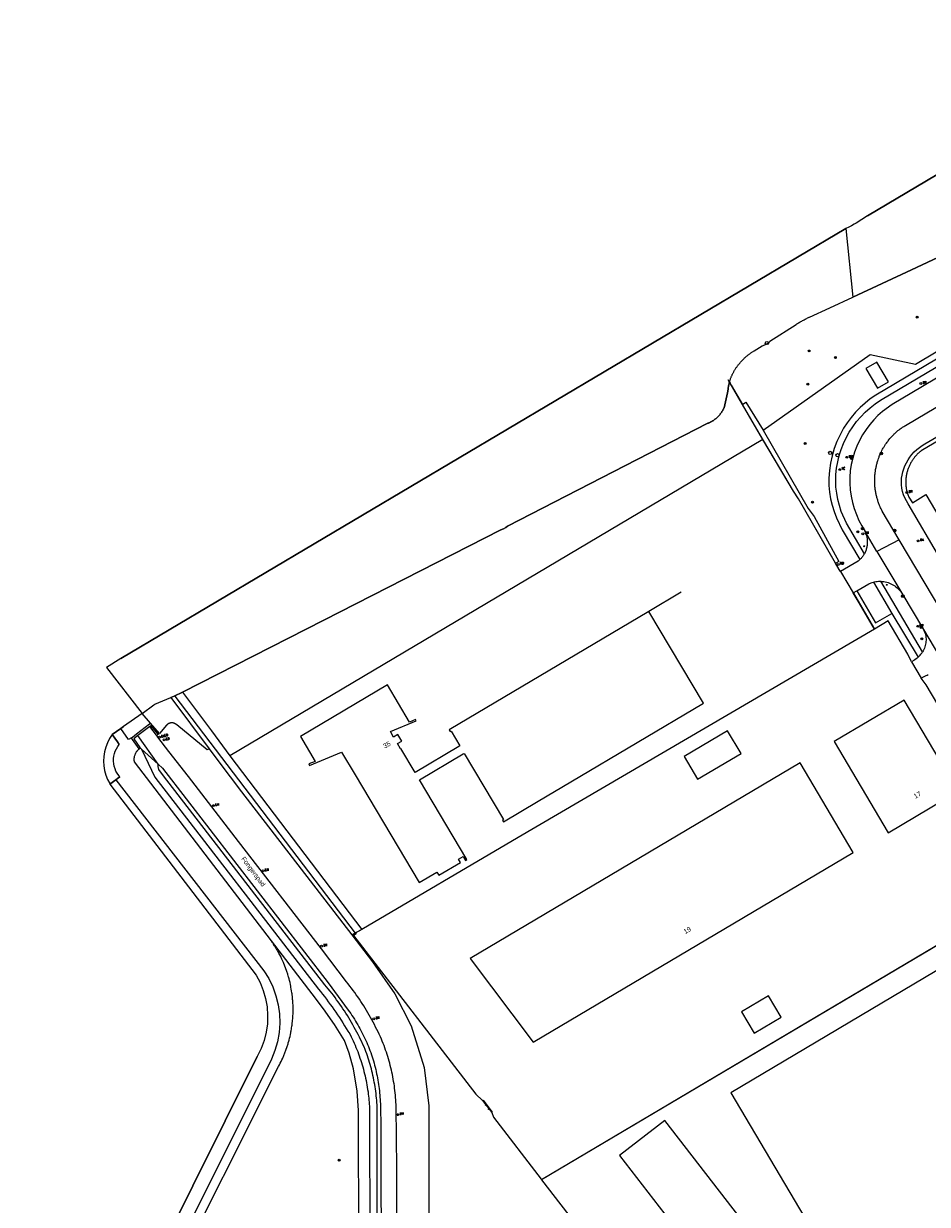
# Model space of a CAD drawing. Header units: metres. Extents: x 138165 to 154469, y 480134 to 494189.
# Tile 79 of 256: x 145145 to 145381, y 485229 to 485538. Entities that reach past the tile are written whole.
import ezdxf

# ---------------------------------------------------------------- set-up
doc = ezdxf.new("R2010")
doc.units = ezdxf.units.M
doc.header["$LTSCALE"] = 0.001
doc.header["$MEASUREMENT"] = 0
for name, color, linetype, lineweight in [('Level 5', 7, 'Continuous', 0), ('TOP-L-terrein hoogteverschil grondkering', 7, 'Continuous', 0), ('TOP-L-terrein schutting raster hek leuning', 7, 'Continuous', 0), ('TOP-L-topo objecten punt', 7, 'Continuous', 0), ('TOP-L-topo objecten vlak', 7, 'Continuous', 0), ('TOP-L-water beschoeiing', 7, 'Continuous', 0), ('TOP-T-topo huisnummering naamgeving', 7, 'Continuous', 0), ('TOP-V-verharding beton', 7, 'Continuous', 0)]:
    doc.layers.add(name, color=color, linetype=linetype, lineweight=lineweight)
doc.styles.add('Style-INTL_ISO', font='INTL_ISO.shx')
doc.styles.add('Style-STANDARD', font='STANDARD.shx')

# ---------------------------------------------------------------- blocks, each defined once
blk = doc.blocks.new('24')
at = {"layer": 'TOP-L-topo objecten punt', "color": 7, "linetype": 'Continuous', "lineweight": 0}
for radius in [0.025, 0.0182, 0.0115, 0.005]:
    blk.add_circle((0, 0), radius, dxfattribs=at)
blk = doc.blocks.new('22')
at = {"layer": 'TOP-L-topo objecten punt', "color": 7, "linetype": 'Continuous', "lineweight": 0}
blk.add_circle((0, 0), 0.025, dxfattribs=at)
at = {"layer": 'TOP-L-topo objecten punt', "color": 7, "linetype": 'Continuous', "lineweight": 0, "style": 'Style-STANDARD'}
blk.add_text('VC', height=0.06, dxfattribs=at).set_placement((0.0483, 0))
blk = doc.blocks.new('39')
at = {"layer": 'TOP-L-topo objecten punt', "color": 7, "linetype": 'Continuous', "lineweight": 0}
for p, q in [((0.0175, 0.0175), (-0.0175, 0.0175)), ((-0.0175, 0.0175), (-0.0175, -0.0175)), ((0.0175, 0.0175), (0.0175, -0.0175)), ((0.0175, -0.0175), (-0.0175, -0.0175))]:
    blk.add_line(p, q, dxfattribs=at)
blk.add_circle((0, 0), 0.0332, dxfattribs=at)
blk = doc.blocks.new('121')
at = {"layer": 'TOP-L-topo objecten punt', "color": 7, "linetype": 'Continuous', "lineweight": 0}
blk.add_circle((0, 0), 0.025, dxfattribs=at)
at = {"layer": 'TOP-L-topo objecten punt', "color": 7, "linetype": 'Continuous', "lineweight": 0, "style": 'Style-STANDARD'}
blk.add_text('LD', height=0.06, dxfattribs=at).set_placement((0.0483, 0))
blk = doc.blocks.new('*U13')
at = {"layer": 'Level 5', "color": 7, "linetype": 'Continuous', "lineweight": 0}
blk.add_circle((0, 0), 0.0415, dxfattribs=at)
blk = doc.blocks.new('150')
at = {"layer": 'Level 5', "color": 7, "linetype": 'Continuous', "lineweight": 0}
blk.add_blockref('*U13', (0, 0), dxfattribs=at)
blk = doc.blocks.new('72')
at = {"layer": 'TOP-L-topo objecten punt', "color": 7, "linetype": 'Continuous', "lineweight": 0}
blk.add_circle((0, 0), 0.025, dxfattribs=at)
at = {"layer": 'TOP-L-topo objecten punt', "color": 7, "linetype": 'Continuous', "lineweight": 0, "style": 'Style-STANDARD'}
blk.add_text('BK', height=0.06, dxfattribs=at).set_placement((0.0483, 0))
blk = doc.blocks.new('16')
at = {"layer": 'TOP-L-topo objecten punt', "color": 7, "linetype": 'Continuous', "lineweight": 0}
blk.add_circle((0, 0), 0.025, dxfattribs=at)
at = {"layer": 'TOP-L-topo objecten punt', "color": 7, "linetype": 'Continuous', "lineweight": 0, "style": 'Style-STANDARD'}
blk.add_text('LM', height=0.06, dxfattribs=at).set_placement((0.0483, 0))
blk = doc.blocks.new('10')
at = {"layer": 'TOP-L-topo objecten punt', "linetype": 'Continuous', "lineweight": 0}
blk.add_circle((0, 0), 0.0125, dxfattribs=at)
blk = doc.blocks.new('127')
at = {"layer": 'TOP-L-topo objecten punt', "color": 7, "linetype": 'Continuous', "lineweight": 0}
blk.add_circle((0, 0), 0.025, dxfattribs=at)
at = {"layer": 'TOP-L-topo objecten punt', "color": 7, "linetype": 'Continuous', "lineweight": 0, "style": 'Style-STANDARD'}
blk.add_text('RB', height=0.06, dxfattribs=at).set_placement((0.0483, 0))

msp = doc.modelspace()

# ---------------------------------------------------------------- linework, layer by layer
at = {"layer": 'TOP-L-terrein hoogteverschil grondkering', "flags": 128}
for points in [[(145167.86, 485351.85), (145170.14, 485353.42)], [(145170.14, 485353.42), (145170.84, 485353.95)], [(145167.86, 485351.85), (145169.27, 485349.93), (145169.75, 485349.25)], [(145169.89, 485340.84), (145169.25, 485340.33), (145168.88, 485340.04)], [(145168.88, 485340.04), (145167.33, 485338.92)], [(145168.88, 485340.04), (145207.51, 485290.15), (145208.8, 485288.08), (145209.86, 485285.9), (145210.69, 485283.61), (145211.28, 485281.25), (145211.61, 485278.85), (145211.69, 485276.42), (145211.52, 485273.99), (145211.1, 485271.6), (145210.42, 485269.26), (145209.54, 485267.08)]]:
    msp.add_lwpolyline(points, dxfattribs=at)
at = {"layer": 'TOP-L-terrein schutting raster hek leuning', "flags": 128}
for points in [[(145329.35, 485443.69), (145329.2, 485443.95), (145328.85, 485444.55)], [(145358.2, 485394.45), (145357.88, 485394.95), (145347.22, 485413.41), (145345.96, 485415.41), (145337, 485430.61), (145332.61, 485438.05), (145329.35, 485443.69), (145329.21, 485443.98)], [(145361.57, 485388.82), (145367.06, 485379.38), (145273.97, 485324.94), (145233.15, 485300.91), (145231.42, 485300)], [(145184.27, 485361.87), (145231.42, 485300)], [(145330.61, 485170.22), (145459.66, 485231.52), (145453.99, 485240.97), (145448.75, 485249.93), (145411.28, 485313.21), (145280.12, 485235.49), (145330.61, 485170.22)]]:
    msp.add_lwpolyline(points, dxfattribs=at)
at = {"layer": 'TOP-L-topo objecten vlak', "flags": 128}
for points in [[(145444.69, 485534.52), (145365.29, 485487.34), (145362.34, 485485.45), (145361.8, 485485.16), (145361.08, 485484.79), (145360.35, 485484.43), (145359.62, 485484.07)], [(145361.42, 485466.16), (145376.78, 485473.3), (145393.51, 485481.08), (145394.13, 485481.17), (145394.74, 485481.44), (145395.26, 485481.86), (145420.64, 485493.7), (145427.05, 485496.68), (145427.79, 485497.02)], [(145337.97, 485431.37), (145365.94, 485451.11), (145377.77, 485448.66), (145427.93, 485478.54), (145435.31, 485485.15), (145434.76, 485486.07)], [(145359.62, 485484.07), (145170.16, 485371.71), (145166.46, 485369.36), (145175.76, 485357.34)], [(145359.62, 485484.07), (145361.42, 485466.16)], [(145427.52, 485471.26), (145376.82, 485441.16), (145371.69, 485438.05), (145369.16, 485436.22), (145367.99, 485435.18), (145366.89, 485434.06), (145365.86, 485432.88), (145364.88, 485431.56), (145363.98, 485430.17), (145363.17, 485428.7), (145362.47, 485427.19), (145361.87, 485425.62), (145361.39, 485424.03), (145361.02, 485422.41), (145360.77, 485420.78), (145360.64, 485419.14), (145360.64, 485417.49), (145360.75, 485415.82), (145360.98, 485414.16), (145361.33, 485412.52), (145361.78, 485410.91), (145362.35, 485409.34), (145363.02, 485407.82), (145363.79, 485406.37), (145364.62, 485404.88)], [(145329.2, 485443.95), (145329.24, 485444.07), (145329.25, 485444.11), (145329.3, 485444.27), (145329.35, 485444.42), (145329.4, 485444.57), (145329.45, 485444.72), (145329.5, 485444.87), (145329.56, 485445.02), (145329.62, 485445.17), (145329.68, 485445.32), (145329.74, 485445.46), (145329.8, 485445.61), (145329.87, 485445.76), (145329.93, 485445.9), (145330, 485446.04), (145330.08, 485446.19), (145330.15, 485446.33), (145330.22, 485446.47), (145330.3, 485446.61), (145330.38, 485446.75), (145330.46, 485446.89), (145330.54, 485447.03), (145330.62, 485447.16), (145330.7, 485447.3), (145330.79, 485447.43), (145330.88, 485447.57), (145330.89, 485447.59), (145330.99, 485447.73), (145331.09, 485447.88), (145331.2, 485448.02), (145331.3, 485448.16), (145331.4, 485448.3), (145331.51, 485448.44), (145331.62, 485448.57), (145331.73, 485448.71), (145331.84, 485448.84), (145331.95, 485448.98), (145332.07, 485449.11), (145332.18, 485449.24), (145332.3, 485449.37), (145332.42, 485449.5), (145332.54, 485449.62), (145332.66, 485449.75), (145332.78, 485449.87), (145332.91, 485450), (145333.03, 485450.12), (145333.16, 485450.24), (145333.29, 485450.35), (145333.42, 485450.47), (145333.55, 485450.59), (145333.68, 485450.7), (145333.82, 485450.81), (145333.95, 485450.92), (145334.09, 485451.03), (145334.22, 485451.14), (145334.36, 485451.24), (145334.5, 485451.35), (145334.64, 485451.45), (145334.79, 485451.55), (145334.93, 485451.65), (145335.07, 485451.75), (145335.22, 485451.85), (145335.37, 485451.94), (145335.52, 485452.03), (145335.62, 485452.1), (145337.73, 485453.44), (145338.45, 485453.69), (145339.61, 485454.26), (145339.78, 485454.67), (145346.59, 485459), (145346.8, 485459.14), (145347.01, 485459.27), (145347.22, 485459.39), (145347.43, 485459.52), (145347.65, 485459.65), (145347.86, 485459.77), (145348.08, 485459.89), (145348.29, 485460.01), (145348.51, 485460.13), (145348.73, 485460.24), (145348.95, 485460.36), (145349.17, 485460.47), (145349.39, 485460.58), (145349.61, 485460.69), (145349.83, 485460.8), (145350.06, 485460.9), (145350.1, 485460.92), (145355.44, 485463.38), (145361.42, 485466.16)], [(145404.3, 485462.42), (145367.4, 485440.54), (145365.98, 485439.55), (145364.63, 485438.47), (145363.34, 485437.29), (145362.12, 485436.04), (145360.99, 485434.71), (145359.95, 485433.32), (145359.01, 485431.87), (145358.08, 485430.17), (145357.26, 485428.4), (145356.57, 485426.56), (145356.01, 485424.67), (145355.58, 485422.75), (145355.3, 485420.81), (145355.17, 485418.87), (145355.2, 485416.94), (145355.35, 485415.21), (145355.63, 485413.48), (145356.02, 485411.78), (145356.52, 485410.1), (145357.13, 485408.46), (145358.68, 485405.34), (145363.29, 485397.58)], [(145364.45, 485399.04), (145359.74, 485407.12), (145358.42, 485410.11), (145357.91, 485411.68), (145357.51, 485413.28), (145357.21, 485414.9), (145357.03, 485416.53), (145356.96, 485418.16), (145357.02, 485419.81), (145357.19, 485421.47), (145357.48, 485423.12), (145357.88, 485424.75), (145358.39, 485426.35), (145359, 485427.91), (145359.71, 485429.42), (145360.51, 485430.87), (145361.42, 485432.27), (145362.42, 485433.61), (145363.51, 485434.89), (145364.69, 485436.1), (145365.94, 485437.22), (145367.25, 485438.26), (145368.63, 485439.2), (145404.8, 485460.64)], [(145364.85, 485447.46), (145367.91, 485442.32), (145370.74, 485443.99), (145367.68, 485449.14), (145364.85, 485447.46)], [(145186.24, 485362.95), (145223.25, 485381.74), (145269.43, 485405.38), (145270.15, 485405.58), (145270.75, 485405.91), (145271.23, 485406.3), (145323.58, 485433.18), (145323.7, 485433.23), (145323.81, 485433.28), (145323.92, 485433.33), (145324.04, 485433.38), (145324.15, 485433.44), (145324.26, 485433.49), (145324.37, 485433.55), (145324.48, 485433.61), (145324.58, 485433.67), (145324.69, 485433.73), (145324.8, 485433.8), (145324.9, 485433.86), (145325.11, 485434), (145325.21, 485434.08), (145325.31, 485434.15), (145325.41, 485434.22), (145325.51, 485434.3), (145325.61, 485434.38), (145325.7, 485434.46), (145325.79, 485434.54), (145325.89, 485434.62), (145325.98, 485434.7), (145326.07, 485434.79), (145326.16, 485434.88), (145326.24, 485434.96), (145326.33, 485435.05), (145326.42, 485435.15), (145326.5, 485435.24), (145326.58, 485435.33), (145326.66, 485435.43), (145326.74, 485435.52), (145326.81, 485435.62), (145326.89, 485435.72), (145326.96, 485435.82), (145327.04, 485435.92), (145327.11, 485436.02), (145327.17, 485436.12), (145327.24, 485436.23), (145327.31, 485436.34), (145327.37, 485436.44), (145327.43, 485436.55), (145327.49, 485436.66), (145327.55, 485436.77), (145327.61, 485436.88), (145327.66, 485436.99), (145327.71, 485437.1), (145327.78, 485437.24), (145328.67, 485441.11), (145328.82, 485442.08), (145328.84, 485442.24), (145328.87, 485442.4), (145328.89, 485442.56), (145328.92, 485442.72), (145328.95, 485442.87), (145328.98, 485443.03), (145329.01, 485443.18), (145329.05, 485443.34), (145329.08, 485443.5), (145329.12, 485443.65), (145329.16, 485443.81), (145329.2, 485443.95)], [(145329.2, 485443.95), (145329.35, 485443.69), (145329.65, 485443.16), (145332.61, 485438.05)], [(145373.57, 485402.73), (145369.12, 485410.21), (145369, 485410.44), (145368.9, 485410.64), (145368.81, 485410.84), (145368.7, 485411.07), (145368.59, 485411.31), (145368.5, 485411.51), (145368.42, 485411.71), (145368.32, 485411.95), (145368.24, 485412.16), (145368.15, 485412.4), (145368.07, 485412.65), (145368, 485412.86), (145367.93, 485413.07), (145367.85, 485413.32), (145367.79, 485413.53), (145367.72, 485413.78), (145367.67, 485413.99), (145367.61, 485414.24), (145367.55, 485414.46), (145367.51, 485414.67), (145367.46, 485414.89), (145367.42, 485415.15), (145367.37, 485415.4), (145367.34, 485415.62), (145367.3, 485415.84), (145367.27, 485416.09), (145367.24, 485416.35), (145367.22, 485416.57), (145367.2, 485416.83), (145367.18, 485417.05), (145367.17, 485417.31), (145367.16, 485417.53), (145367.15, 485417.75), (145367.14, 485418.01), (145367.14, 485418.27), (145367.15, 485418.49), (145367.15, 485418.75), (145367.16, 485418.97), (145367.17, 485419.23), (145367.19, 485419.45), (145367.21, 485419.71), (145367.23, 485419.93), (145367.26, 485420.18), (145367.29, 485420.4), (145367.32, 485420.62), (145367.36, 485420.88), (145367.39, 485421.1), (145367.44, 485421.35), (145367.49, 485421.6), (145367.54, 485421.82), (145367.59, 485422.07), (145367.64, 485422.29), (145367.71, 485422.54), (145367.77, 485422.75), (145367.83, 485422.97), (145367.9, 485423.21), (145367.97, 485423.42), (145368.05, 485423.66), (145368.16, 485424.01), (145368.29, 485424.35), (145368.35, 485424.52), (145368.43, 485424.72), (145368.57, 485425.05), (145368.65, 485425.25), (145368.73, 485425.41), (145368.88, 485425.74), (145369.04, 485426.07), (145369.21, 485426.39), (145369.39, 485426.7), (145369.48, 485426.86), (145369.59, 485427.05), (145369.78, 485427.35), (145369.88, 485427.51), (145369.99, 485427.69), (145370.2, 485427.99), (145370.41, 485428.28), (145370.54, 485428.46), (145370.65, 485428.6), (145370.87, 485428.88), (145371.1, 485429.16), (145371.22, 485429.3), (145371.36, 485429.46), (145371.61, 485429.73), (145371.85, 485429.99), (145372.11, 485430.25), (145372.26, 485430.4), (145372.39, 485430.53), (145372.66, 485430.77), (145372.93, 485431.01), (145373.21, 485431.25), (145373.38, 485431.38), (145373.52, 485431.49), (145373.81, 485431.72), (145374.1, 485431.93), (145374.25, 485432.03), (145374.42, 485432.16), (145374.73, 485432.36), (145375.03, 485432.55), (145375.19, 485432.64), (145385.93, 485438.98)], [(145332.61, 485438.05), (145333.44, 485438.73), (145337.97, 485431.37)], [(145337.95, 485428.98), (145332.61, 485438.05)], [(145384.18, 485398.04), (145375.86, 485412.12), (145374.98, 485413.68), (145374.65, 485414.52), (145374.39, 485415.38), (145374.22, 485416.25), (145374.12, 485417.09), (145374.11, 485417.94), (145374.17, 485418.8), (145374.3, 485419.65), (145374.49, 485420.49), (145374.74, 485421.31), (145375.05, 485422.1), (145375.42, 485422.88), (145375.85, 485423.63), (145376.34, 485424.36), (145376.89, 485425.04), (145377.49, 485425.69), (145378.13, 485426.29), (145378.81, 485426.84), (145379.53, 485427.34), (145380.27, 485427.77), (145393.81, 485435.74)], [(145394.33, 485434.9), (145379.25, 485425.95), (145379.09, 485425.82), (145378.92, 485425.68), (145378.76, 485425.54), (145378.59, 485425.39), (145378.44, 485425.25), (145378.28, 485425.09), (145378.14, 485424.94), (145378, 485424.79), (145377.86, 485424.64), (145377.71, 485424.47), (145377.58, 485424.31), (145377.46, 485424.15), (145377.34, 485423.99), (145377.2, 485423.81), (145377.08, 485423.64), (145376.95, 485423.45), (145376.83, 485423.25), (145376.73, 485423.08), (145376.62, 485422.9), (145376.51, 485422.7), (145376.42, 485422.52), (145376.31, 485422.32), (145376.21, 485422.11), (145376.13, 485421.92), (145376.05, 485421.74), (145375.98, 485421.55), (145375.9, 485421.36), (145375.83, 485421.14), (145375.76, 485420.95), (145375.69, 485420.73), (145375.64, 485420.53), (145375.58, 485420.31), (145375.53, 485420.11), (145375.48, 485419.92), (145375.44, 485419.69), (145375.4, 485419.49), (145375.37, 485419.29), (145375.34, 485419.06), (145375.31, 485418.83), (145375.29, 485418.63), (145375.28, 485418.4), (145375.27, 485418.2), (145375.26, 485418), (145375.26, 485417.79), (145375.26, 485417.59), (145375.26, 485417.36), (145375.27, 485417.13), (145375.29, 485416.93), (145375.3, 485416.72), (145375.33, 485416.52), (145375.35, 485416.29), (145375.38, 485416.09), (145375.42, 485415.89), (145375.46, 485415.67), (145375.5, 485415.47), (145375.55, 485415.24), (145375.61, 485415.02), (145375.79, 485414.54), (145376.09, 485413.85), (145376.99, 485412.42), (145380.54, 485414.53), (145391.52, 485396.01)], [(145337.97, 485431.37), (145349.73, 485410.9), (145351.29, 485408.82), (145357.79, 485397.09), (145356.99, 485396.63), (145356.93, 485396.59)], [(145337.95, 485428.98), (145198.64, 485346.25)], [(145356.93, 485396.59), (145347.22, 485413.41), (145345.96, 485415.41), (145337.95, 485428.98)], [(145364.62, 485404.88), (145364.8, 485404.46), (145364.88, 485404.25), (145364.95, 485404.04), (145365.02, 485403.82), (145365.07, 485403.59), (145365.12, 485403.36), (145365.15, 485403.13), (145365.18, 485402.89), (145365.2, 485402.66), (145365.21, 485402.42), (145365.21, 485402.18), (145365.21, 485401.95), (145365.19, 485401.72), (145365.17, 485401.48), (145365.15, 485401.25), (145365.11, 485401.02), (145365.07, 485400.79), (145365.02, 485400.56), (145364.96, 485400.33), (145364.9, 485400.11), (145364.82, 485399.89), (145364.74, 485399.67), (145364.65, 485399.45), (145364.55, 485399.24), (145364.45, 485399.04)], [(145367.71, 485399.7), (145364.62, 485404.88)], [(145373.57, 485402.73), (145367.71, 485399.7)], [(145391.48, 485372.61), (145373.57, 485402.73)], [(145364.45, 485399.04), (145364.34, 485398.86), (145364.23, 485398.68), (145364.11, 485398.51), (145363.99, 485398.34), (145363.86, 485398.18), (145363.73, 485398.02), (145363.58, 485397.87), (145363.44, 485397.72), (145363.29, 485397.58)], [(145367.71, 485399.7), (145374.23, 485388.77)], [(145358.2, 485394.45), (145357.88, 485394.95), (145356.93, 485396.59)], [(145363.29, 485397.58), (145363.13, 485397.44), (145362.96, 485397.3), (145362.79, 485397.16), (145358.25, 485394.47), (145358.2, 485394.45)], [(145358.2, 485394.45), (145361.55, 485388.84)], [(145362.47, 485389.37), (145365.62, 485391.21), (145366.2, 485391.49), (145366.51, 485391.6), (145366.81, 485391.7)], [(145366.81, 485391.7), (145367.13, 485391.78), (145367.45, 485391.84), (145367.77, 485391.88), (145368.1, 485391.9), (145368.43, 485391.91), (145368.75, 485391.9)], [(145366.81, 485391.7), (145371.63, 485383.49)], [(145379.67, 485373.46), (145368.75, 485391.9)], [(145368.75, 485391.9), (145369.14, 485391.88), (145369.53, 485391.83), (145369.91, 485391.75), (145370.29, 485391.66), (145370.67, 485391.54), (145371.04, 485391.4), (145371.39, 485391.25), (145371.73, 485391.08), (145372.06, 485390.88), (145372.38, 485390.67), (145372.68, 485390.45), (145372.98, 485390.2), (145373.26, 485389.94), (145373.53, 485389.67), (145373.78, 485389.38), (145374.02, 485389.08), (145374.23, 485388.77)], [(145361.55, 485388.84), (145361.56, 485388.84), (145362.47, 485389.37)], [(145367.06, 485379.38), (145362.82, 485386.67), (145361.55, 485388.84)], [(145362.47, 485389.37), (145367.39, 485381.01), (145371.63, 485383.49)], [(145374.23, 485388.77), (145379.89, 485379.26)], [(145243.6, 485350.16), (145242.58, 485351.89), (145241.43, 485351.2), (145240.6, 485352.61), (145247.33, 485355.42), (145247.18, 485355.79), (145245.57, 485355.12), (145239.83, 485364.81), (145217.08, 485351.32), (145220.93, 485344.83), (145219.33, 485344.16), (145219.48, 485343.79), (145227.85, 485347.28), (145231.4, 485341.3), (145248.08, 485313.16), (145252.75, 485315.92), (145253.25, 485315.08), (145258.91, 485318.43), (145258.41, 485319.28), (145259.61, 485319.99), (145260.21, 485318.97), (145260.56, 485319.18), (145248.21, 485339.99), (145259.65, 485346.78), (145259.91, 485346.93), (145270.16, 485329.64), (145269.9, 485329.49), (145270.16, 485329.06), (145279.19, 485334.41), (145287.79, 485339.51), (145322.37, 485360.01), (145308.14, 485384.01), (145255.93, 485353.06), (145256.19, 485352.63), (145256.45, 485352.78), (145258.74, 485348.91), (145258.48, 485348.76), (145247.04, 485341.97), (145243.36, 485348.19), (145243.26, 485348.13), (145242.46, 485349.48), (145243.6, 485350.16)], [(145371.63, 485383.49), (145378.49, 485372.04)], [(145376.74, 485370.86), (145375.83, 485372.84), (145370.65, 485381.59), (145367.06, 485379.38)], [(145367.06, 485379.38), (145273.97, 485324.94), (145233.15, 485300.91)], [(145379.89, 485379.26), (145380.18, 485378.6), (145380.3, 485378.26), (145380.4, 485377.91), (145380.48, 485377.56), (145380.53, 485377.2), (145380.56, 485376.84), (145380.57, 485376.48), (145380.55, 485376.13), (145380.51, 485375.78), (145380.45, 485375.43), (145380.37, 485375.08), (145380.26, 485374.74), (145380.14, 485374.41), (145380, 485374.08), (145379.84, 485373.76), (145379.67, 485373.46)], [(145379.89, 485379.26), (145388.24, 485365.17)], [(145378.49, 485372.04), (145378.22, 485371.81), (145377.94, 485371.6), (145377.65, 485371.4), (145377.35, 485371.22), (145376.74, 485370.86)], [(145378.49, 485372.04), (145378.75, 485372.29), (145379.01, 485372.56), (145379.24, 485372.85), (145379.47, 485373.15), (145379.67, 485373.46)], [(145376.74, 485370.86), (145379.31, 485366.57)], [(145379.31, 485366.57), (145380.08, 485367.05), (145380.58, 485367.3), (145380.85, 485367.41), (145381.11, 485367.51)], [(145396.91, 485336.87), (145395.84, 485339.11), (145380.58, 485364.83), (145379.31, 485366.57)], [(145183.22, 485361.55), (145184.12, 485361.89), (145186.24, 485362.95)], [(145186.24, 485362.95), (145193.89, 485352.83), (145198.64, 485346.25)], [(145175.76, 485357.34), (145178.77, 485359.63), (145179.08, 485359.78), (145183.22, 485361.55)], [(145183.22, 485361.55), (145193.23, 485348.08)], [(145370.7, 485326.21), (145388.95, 485337.03), (145374.82, 485360.87), (145356.56, 485350.05), (145370.7, 485326.21)], [(145175.76, 485357.34), (145170.84, 485353.95), (145170.14, 485353.42)], [(145177.9, 485354.83), (145175.76, 485357.34)], [(145170.14, 485353.42), (145167.86, 485351.85)], [(145172.92, 485350.99), (145172.16, 485350.53), (145170.14, 485353.42)], [(145172.92, 485350.99), (145173.2, 485351.21), (145174.27, 485352.04), (145177.63, 485354.63), (145177.9, 485354.83)], [(145177.73, 485353.99), (145174.6, 485351.57)], [(145179.96, 485351.94), (145178, 485354.19), (145177.73, 485353.99)], [(145179.56, 485351.61), (145179.52, 485351.68), (145177.73, 485353.98), (145177.73, 485353.99)], [(145180.24, 485352.17), (145177.9, 485354.83)], [(145193.23, 485348.08), (145192.69, 485347.86), (145184.76, 485354.37), (145184.72, 485354.41), (145184.68, 485354.45), (145184.63, 485354.49), (145184.59, 485354.53), (145184.54, 485354.57), (145184.49, 485354.6), (145184.45, 485354.63), (145184.4, 485354.66), (145184.35, 485354.69), (145184.29, 485354.72), (145184.24, 485354.75), (145184.19, 485354.77), (145184.13, 485354.8), (145184.08, 485354.82), (145184.02, 485354.84), (145183.96, 485354.85), (145183.91, 485354.87), (145183.85, 485354.88), (145183.79, 485354.89), (145183.73, 485354.9), (145183.67, 485354.91), (145183.61, 485354.91), (145183.55, 485354.92), (145183.5, 485354.92), (145183.44, 485354.92), (145183.38, 485354.92), (145183.32, 485354.91), (145183.26, 485354.91), (145183.2, 485354.9), (145183.14, 485354.89), (145183.09, 485354.87), (145183.03, 485354.86), (145182.97, 485354.84), (145182.92, 485354.82), (145182.86, 485354.8), (145182.8, 485354.78), (145182.75, 485354.76), (145182.7, 485354.73), (145182.64, 485354.7), (145182.59, 485354.67), (145182.54, 485354.64), (145182.49, 485354.61), (145182.45, 485354.58), (145182.4, 485354.54), (145182.35, 485354.5), (145182.31, 485354.46), (145182.27, 485354.42), (145182.22, 485354.38), (145182.18, 485354.34), (145182.14, 485354.29), (145182.13, 485354.27), (145180.24, 485352.17)], [(145317.35, 485346.12), (145320.87, 485340.19), (145332.23, 485346.92), (145328.71, 485352.85), (145317.35, 485346.12)], [(145167.86, 485351.85), (145167.2, 485350.81), (145166.64, 485349.71), (145166.21, 485348.56), (145165.89, 485347.36), (145165.71, 485346.14), (145165.65, 485344.91), (145165.72, 485343.67), (145165.92, 485342.46), (145166.25, 485341.27), (145166.7, 485340.12), (145167.26, 485339.02), (145167.33, 485338.92)], [(145168.88, 485340.04), (145169.25, 485340.33), (145169.89, 485340.84), (145169.61, 485341.17), (145169.23, 485341.72), (145168.9, 485342.3), (145168.64, 485342.92), (145168.44, 485343.57), (145168.31, 485344.23), (145168.25, 485344.9), (145168.26, 485345.57), (145168.35, 485346.24), (145168.5, 485346.89), (145168.71, 485347.53), (145169, 485348.14), (145169.35, 485348.72), (145169.75, 485349.25), (145169.27, 485349.93), (145167.86, 485351.85)], [(145174.92, 485348.09), (145173.24, 485350.52), (145172.92, 485350.99)], [(145174.6, 485351.57), (145173.52, 485350.74), (145175.09, 485348.47)], [(145179.93, 485344.1), (145174.6, 485351.57), (145174.6, 485351.57)], [(145179.56, 485351.61), (145179.96, 485351.94)], [(145242.25, 485207.57), (145242.24, 485238.59), (145242.09, 485254.6), (145242.07, 485255.2), (145242.04, 485255.81), (145242.01, 485256.41), (145241.96, 485257.02), (145241.91, 485257.62), (145241.85, 485258.22), (145241.79, 485258.83), (145241.71, 485259.43), (145241.63, 485260.03), (145241.55, 485260.63), (145241.45, 485261.22), (145241.35, 485261.82), (145241.24, 485262.42), (145241.12, 485263.01), (145241, 485263.6), (145240.86, 485264.2), (145240.72, 485264.79), (145240.58, 485265.37), (145240.42, 485265.96), (145240.26, 485266.54), (145240.09, 485267.12), (145239.92, 485267.71), (145239.74, 485268.28), (145239.55, 485268.86), (145239.35, 485269.43), (145239.15, 485270), (145238.93, 485270.57), (145238.72, 485271.14), (145238.49, 485271.7), (145238.26, 485272.26), (145237.97, 485272.9), (145237.68, 485273.54), (145237.37, 485274.17), (145237.07, 485274.81), (145236.75, 485275.43), (145236.43, 485276.06), (145236.1, 485276.68), (145235.77, 485277.3), (145235.43, 485277.92), (145235.08, 485278.53), (145234.73, 485279.14), (145234.37, 485279.75), (145234.01, 485280.35), (145233.64, 485280.95), (145233.26, 485281.54), (145232.88, 485282.13), (145232.49, 485282.72), (145232.09, 485283.3), (145231.69, 485283.88), (145231.29, 485284.45), (145230.88, 485285.02), (145230.46, 485285.59), (145230.03, 485286.15), (145229.6, 485286.71), (145229.17, 485287.26), (145222.57, 485295.84), (145200.9, 485323.91), (145187.86, 485340.85), (145182.68, 485347.42), (145179.79, 485351.21), (145179.56, 485351.61)], [(145179.96, 485351.94), (145180.24, 485352.17)], [(145209.5, 485297.93), (145173.71, 485344.76), (145173.7, 485344.88), (145173.69, 485344.96), (145173.67, 485345.13), (145173.67, 485345.22), (145173.67, 485345.39), (145173.67, 485345.47), (145173.67, 485345.56), (145173.69, 485345.73), (145173.71, 485345.9), (145173.72, 485345.98), (145173.76, 485346.15), (145173.77, 485346.23), (145173.82, 485346.4), (145173.87, 485346.56), (145173.9, 485346.64), (145173.97, 485346.8), (145174, 485346.87), (145174.08, 485347.03), (145174.12, 485347.1), (145174.2, 485347.25), (145174.25, 485347.32), (145174.29, 485347.39), (145174.39, 485347.53), (145174.5, 485347.67), (145174.55, 485347.73), (145174.61, 485347.79), (145174.73, 485347.92), (145174.79, 485347.98), (145174.85, 485348.04), (145174.92, 485348.09)], [(145174.92, 485348.09), (145175.22, 485348.28), (145175.09, 485348.47)], [(145175.09, 485348.47), (145175.57, 485348)], [(145175.57, 485348), (145179.08, 485340.74), (145221.79, 485285.37), (145222.31, 485284.72), (145222.83, 485284.05), (145223.35, 485283.39), (145223.86, 485282.71), (145224.36, 485282.04), (145224.86, 485281.36), (145225.35, 485280.67), (145225.84, 485279.99), (145226.32, 485279.29), (145226.79, 485278.6), (145227.26, 485277.9), (145227.73, 485277.2), (145228.18, 485276.49), (145228.64, 485275.78), (145229.08, 485275.06), (145229.52, 485274.34), (145229.96, 485273.62), (145230.38, 485272.89), (145230.64, 485272.35), (145230.89, 485271.8), (145231.14, 485271.25), (145231.37, 485270.69), (145231.6, 485270.13), (145231.83, 485269.57), (145232.05, 485269.01), (145232.26, 485268.45), (145232.46, 485267.88), (145232.65, 485267.31), (145232.84, 485266.73), (145233.03, 485266.16), (145233.2, 485265.58), (145233.37, 485265), (145233.53, 485264.42), (145233.69, 485263.84), (145233.83, 485263.25), (145233.97, 485262.66), (145234.11, 485262.07), (145234.23, 485261.48), (145234.35, 485260.89), (145234.46, 485260.3), (145234.57, 485259.7), (145234.66, 485259.11), (145234.75, 485258.51), (145234.83, 485257.91), (145234.9, 485257.38), (145234.95, 485256.85), (145235, 485256.32), (145235.04, 485255.78), (145235.08, 485255.25), (145235.11, 485254.72), (145235.13, 485254.18), (145235.14, 485253.65), (145235.19, 485218.27)], [(145175.57, 485348), (145179.93, 485344.1)], [(145193.23, 485348.08), (145195.75, 485344.69), (145201.73, 485336.91), (145230.54, 485299.5)], [(145198.64, 485346.25), (145233.15, 485300.91)], [(145237.21, 485198.33), (145237.15, 485253.92), (145237.13, 485254.52), (145237.1, 485255.11), (145237.06, 485255.7), (145237.02, 485256.3), (145236.97, 485256.89), (145236.91, 485257.48), (145236.84, 485258.07), (145236.77, 485258.66), (145236.69, 485259.25), (145236.6, 485259.84), (145236.51, 485260.42), (145236.4, 485261.01), (145236.29, 485261.59), (145236.18, 485262.17), (145236.05, 485262.76), (145235.92, 485263.34), (145235.78, 485263.91), (145235.64, 485264.49), (145235.49, 485265.06), (145235.33, 485265.64), (145235.16, 485266.21), (145234.99, 485266.77), (145234.8, 485267.34), (145234.62, 485267.9), (145234.42, 485268.47), (145234.22, 485269.02), (145234.01, 485269.58), (145233.72, 485270.23), (145233.42, 485270.88), (145233.12, 485271.53), (145232.81, 485272.17), (145232.49, 485272.81), (145232.17, 485273.45), (145231.84, 485274.08), (145231.5, 485274.72), (145231.16, 485275.34), (145230.81, 485275.97), (145230.45, 485276.58), (145230.09, 485277.2), (145229.72, 485277.81), (145229.35, 485278.42), (145228.97, 485279.03), (145228.58, 485279.63), (145228.18, 485280.22), (145227.79, 485280.82), (145227.38, 485281.4), (145226.97, 485281.99), (145226.55, 485282.57), (145226.13, 485283.14), (145225.7, 485283.72), (145225.26, 485284.28), (145224.82, 485284.84), (145224.38, 485285.4), (145223.92, 485285.96), (145223.46, 485286.5), (145181.35, 485341.09), (145180.11, 485342.69), (145179.91, 485343.49), (145179.93, 485344.1)], [(145179.93, 485344.1), (145181.02, 485343.08), (145224.34, 485286.97), (145229.56, 485279.87), (145229.9, 485279.4), (145230.23, 485278.93), (145230.55, 485278.46), (145230.87, 485277.98), (145231.18, 485277.5), (145231.48, 485277.01), (145231.78, 485276.52), (145232.07, 485276.03), (145232.36, 485275.53), (145232.64, 485275.03), (145232.91, 485274.52), (145233.17, 485274.01), (145233.43, 485273.5), (145233.68, 485272.98), (145233.93, 485272.47), (145234.17, 485271.94), (145234.4, 485271.42), (145234.62, 485270.89), (145234.84, 485270.36), (145235.05, 485269.83), (145235.25, 485269.29), (145235.45, 485268.75), (145235.64, 485268.21), (145235.82, 485267.66), (145235.99, 485267.12), (145236.16, 485266.57), (145236.32, 485266.02), (145236.47, 485265.47), (145236.62, 485264.91), (145236.76, 485264.35), (145236.89, 485263.79), (145237.01, 485263.24), (145237.12, 485262.69), (145237.23, 485262.13), (145237.33, 485261.58), (145237.43, 485261.02), (145237.51, 485260.46), (145237.59, 485259.9), (145237.67, 485259.34), (145237.73, 485258.78), (145237.79, 485258.21), (145237.84, 485257.65), (145237.88, 485257.08), (145237.92, 485256.52), (145237.95, 485255.95), (145237.97, 485255.39), (145237.98, 485254.82), (145238.11, 485249.23), (145238.2, 485207.22)], [(145277.91, 485271.47), (145361.51, 485321.04), (145347.64, 485344.43), (145261.44, 485293.33), (145277.91, 485271.47)], [(145167.33, 485338.92), (145205.53, 485289.02), (145206.56, 485287.06), (145207.39, 485285.01), (145208, 485282.88), (145208.38, 485280.7), (145208.53, 485278.49), (145208.45, 485276.28), (145208.14, 485274.09), (145207.6, 485271.94), (145206.84, 485269.86), (145205.86, 485267.87), (145205.8, 485267.75), (145146.99, 485149.58), (145145.77, 485146.67), (145145.1, 485143.98), (145144.76, 485140.87), (145144.98, 485137.61), (145145.5, 485135.36)], [(145168.88, 485340.04), (145207.51, 485290.15), (145208.8, 485288.08), (145209.86, 485285.9), (145210.69, 485283.61), (145211.28, 485281.25), (145211.61, 485278.85), (145211.69, 485276.42), (145211.52, 485273.99), (145211.1, 485271.6), (145210.42, 485269.26), (145209.54, 485267.08), (145150.61, 485149.18), (145148.92, 485145.58), (145148.3, 485143.06), (145148.29, 485141.01), (145148.58, 485138.92), (145147.3, 485136.14)], [(145167.33, 485338.92), (145168.88, 485340.04)], [(145411.19, 485313.18), (145280.12, 485235.49)], [(145231.46, 485300.04), (145230.54, 485299.5)], [(145231.46, 485300.04), (145231.66, 485299.82), (145230.96, 485299.37), (145262.9, 485257.92), (145264.67, 485256.2)], [(145233.15, 485300.91), (145231.46, 485300.04)], [(145153.7, 485150.17), (145211.39, 485265.15), (145211.59, 485265.52), (145211.7, 485265.74), (145211.82, 485265.96), (145212.04, 485266.41), (145212.25, 485266.86), (145212.46, 485267.31), (145212.56, 485267.54), (145212.66, 485267.77), (145212.85, 485268.23), (145212.95, 485268.46), (145213.04, 485268.69), (145213.13, 485268.92), (145213.21, 485269.16), (145213.39, 485269.63), (145213.55, 485270.1), (145213.7, 485270.57), (145213.78, 485270.81), (145213.85, 485271.05), (145213.92, 485271.29), (145214.06, 485271.77), (145214.12, 485272.01), (145214.25, 485272.49), (145214.37, 485272.98), (145214.48, 485273.46), (145214.58, 485273.95), (145214.62, 485274.2), (145214.67, 485274.44), (145214.76, 485274.93), (145214.8, 485275.18), (145214.87, 485275.67), (145214.9, 485275.92), (145214.96, 485276.41), (145215.02, 485276.91), (145215.04, 485277.16), (145215.08, 485277.66), (145215.1, 485277.91), (145215.13, 485278.4), (145215.15, 485278.9), (145215.17, 485279.4), (145215.17, 485279.65), (145215.17, 485280.15), (145215.17, 485280.4), (145215.16, 485280.9), (145215.15, 485281.15), (145215.13, 485281.64), (145215.12, 485281.89), (145215.08, 485282.39), (145215.06, 485282.64), (145215.04, 485282.89), (145214.99, 485283.39), (145214.93, 485283.88), (145214.9, 485284.13), (145214.87, 485284.38), (145214.8, 485284.87), (145214.71, 485285.36), (145214.62, 485285.85), (145214.58, 485286.1), (145214.48, 485286.58), (145214.37, 485287.07), (145214.31, 485287.31), (145214.25, 485287.56), (145214.12, 485288.04), (145214.06, 485288.28), (145213.99, 485288.52), (145213.92, 485288.76), (145213.78, 485289.24), (145213.7, 485289.48), (145213.63, 485289.71), (145213.47, 485290.19), (145213.3, 485290.66), (145213.21, 485290.89), (145213.04, 485291.36), (145212.95, 485291.59), (145212.76, 485292.05), (145212.66, 485292.28), (145212.56, 485292.51), (145212.36, 485292.96), (145212.25, 485293.19), (145212.04, 485293.64), (145211.93, 485293.86), (145211.7, 485294.31), (145211.47, 485294.75), (145211.35, 485294.97), (145211.11, 485295.41), (145210.98, 485295.62), (145210.86, 485295.84), (145210.73, 485296.05), (145210.47, 485296.48), (145210.33, 485296.69), (145210.06, 485297.11), (145209.93, 485297.32), (145209.79, 485297.52), (145209.5, 485297.93)], [(145232.34, 485218.27), (145232.3, 485253.65), (145231.91, 485258.72), (145230.97, 485264.47), (145229.81, 485268.64), (145228.61, 485271.88), (145225.99, 485276.1), (145223.15, 485280.21), (145220.19, 485284.08), (145209.5, 485297.93)], [(145230.54, 485299.5), (145235.94, 485292.47), (145241.72, 485284.11), (145246.07, 485275.72), (145249.46, 485264.9), (145250.63, 485254.84), (145250.71, 485162.25), (145288.7, 485161.16), (145290.33, 485165.19), (145297.74, 485168.27), (145301.75, 485164.14)], [(145359.02, 485208.51), (145350.14, 485202.14), (145312.33, 485251.04), (145300.45, 485241.83), (145344.85, 485184.37), (145356.76, 485193.58), (145351.51, 485200.37), (145360.16, 485206.58), (145360.9, 485205.33), (145360.96, 485205.37), (145362.82, 485202.23), (145418.98, 485235.49), (145385.71, 485291.59), (145329.58, 485258.28), (145359.02, 485208.51)], [(145342.68, 485278.02), (145339.38, 485283.59), (145332.32, 485279.4), (145335.62, 485273.83), (145342.68, 485278.02)], [(145264.67, 485256.2), (145264.8, 485256.29), (145267.23, 485253.16), (145267.12, 485253.07)], [(145264.67, 485256.2), (145267.12, 485253.07)], [(145267.12, 485253.07), (145267.57, 485251.9), (145279.98, 485235.66), (145280.08, 485235.47), (145280.12, 485235.49)], [(145280.12, 485235.49), (145330.61, 485170.22), (145459.66, 485231.52), (145453.99, 485240.97)]]:
    msp.add_lwpolyline(points, dxfattribs=at)
at = {"layer": 'TOP-L-water beschoeiing', "flags": 128}
for points in [[(145365.29, 485487.34), (145444.69, 485534.52), (145444.93, 485534.11), (145450.29, 485537.6)], [(145427.79, 485497.02), (145427.05, 485496.68), (145420.64, 485493.7), (145395.26, 485481.86), (145394.74, 485481.44), (145394.13, 485481.17), (145393.51, 485481.08), (145376.78, 485473.3), (145361.42, 485466.16)], [(145365.29, 485487.34), (145362.34, 485485.45), (145361.8, 485485.16), (145361.08, 485484.79), (145360.35, 485484.43), (145359.62, 485484.07)], [(145170.16, 485371.71), (145359.62, 485484.07)], [(145329.21, 485443.98), (145329.25, 485444.11), (145329.3, 485444.27), (145329.35, 485444.42), (145329.4, 485444.57), (145329.45, 485444.72), (145329.5, 485444.87), (145329.56, 485445.02), (145329.62, 485445.17), (145329.68, 485445.32), (145329.74, 485445.46), (145329.8, 485445.61), (145329.87, 485445.76), (145329.93, 485445.9), (145330, 485446.04), (145330.08, 485446.19), (145330.15, 485446.33), (145330.22, 485446.47), (145330.3, 485446.61), (145330.38, 485446.75), (145330.46, 485446.89), (145330.54, 485447.03), (145330.62, 485447.16), (145330.7, 485447.3), (145330.79, 485447.43), (145330.88, 485447.57), (145330.89, 485447.59), (145330.99, 485447.73), (145331.09, 485447.88), (145331.2, 485448.02), (145331.3, 485448.16), (145331.4, 485448.3), (145331.51, 485448.44), (145331.62, 485448.57), (145331.73, 485448.71), (145331.84, 485448.84), (145331.95, 485448.98), (145332.07, 485449.11), (145332.18, 485449.24), (145332.3, 485449.37), (145332.42, 485449.5), (145332.54, 485449.62), (145332.66, 485449.75), (145332.78, 485449.87), (145332.91, 485450), (145333.03, 485450.12), (145333.16, 485450.24), (145333.29, 485450.35), (145333.42, 485450.47), (145333.55, 485450.59), (145333.68, 485450.7), (145333.82, 485450.81), (145333.95, 485450.92), (145334.09, 485451.03), (145334.22, 485451.14), (145334.36, 485451.24), (145334.5, 485451.35), (145334.64, 485451.45), (145334.79, 485451.55), (145334.93, 485451.65), (145335.07, 485451.75), (145335.22, 485451.85), (145335.37, 485451.94), (145335.52, 485452.03), (145335.62, 485452.1), (145337.73, 485453.44), (145338.45, 485453.69), (145339.61, 485454.26), (145339.78, 485454.67), (145346.59, 485459), (145346.8, 485459.14), (145347.01, 485459.27), (145347.22, 485459.39), (145347.43, 485459.52), (145347.65, 485459.65), (145347.86, 485459.77), (145348.08, 485459.89), (145348.29, 485460.01), (145348.51, 485460.13), (145348.73, 485460.24), (145348.95, 485460.36), (145349.17, 485460.47), (145349.39, 485460.58), (145349.61, 485460.69), (145349.83, 485460.8), (145350.06, 485460.9), (145350.1, 485460.92), (145355.44, 485463.38), (145361.42, 485466.16)], [(145329.21, 485443.98), (145329.16, 485443.81), (145329.12, 485443.65), (145329.08, 485443.5), (145329.05, 485443.34), (145329.01, 485443.18), (145328.98, 485443.03), (145328.95, 485442.87), (145328.92, 485442.72), (145328.89, 485442.56), (145328.87, 485442.4), (145328.84, 485442.24), (145328.82, 485442.08), (145328.67, 485441.11), (145327.78, 485437.24), (145327.71, 485437.1), (145327.66, 485436.99), (145327.61, 485436.88), (145327.55, 485436.77), (145327.49, 485436.66), (145327.43, 485436.55), (145327.37, 485436.44), (145327.31, 485436.34), (145327.24, 485436.23), (145327.17, 485436.12), (145327.11, 485436.02), (145327.04, 485435.92), (145326.96, 485435.82), (145326.89, 485435.72), (145326.81, 485435.62), (145326.74, 485435.52), (145326.66, 485435.43), (145326.58, 485435.33), (145326.5, 485435.24), (145326.42, 485435.15), (145326.33, 485435.05), (145326.24, 485434.96), (145326.16, 485434.88), (145326.07, 485434.79), (145325.98, 485434.7), (145325.89, 485434.62), (145325.79, 485434.54), (145325.7, 485434.46), (145325.61, 485434.38), (145325.51, 485434.3), (145325.41, 485434.22), (145325.31, 485434.15), (145325.21, 485434.08), (145325.11, 485434), (145324.9, 485433.86), (145324.8, 485433.8), (145324.69, 485433.73), (145324.58, 485433.67), (145324.48, 485433.61), (145324.37, 485433.55), (145324.26, 485433.49), (145324.15, 485433.44), (145324.04, 485433.38), (145323.92, 485433.33), (145323.81, 485433.28), (145323.7, 485433.23), (145323.58, 485433.18), (145271.23, 485406.3), (145270.75, 485405.91), (145270.15, 485405.58), (145269.43, 485405.38), (145223.25, 485381.74), (145186.24, 485362.95)], [(145170.16, 485371.71), (145166.46, 485369.36)], [(145186.24, 485362.95), (145184.12, 485361.89), (145183.22, 485361.55)], [(145175.76, 485357.34), (145178.77, 485359.63), (145179.08, 485359.78), (145183.22, 485361.55)], [(145146.99, 485149.58), (145205.8, 485267.75)]]:
    msp.add_lwpolyline(points, dxfattribs=at)
at = {"layer": 'TOP-V-verharding beton', "flags": 128}
msp.add_lwpolyline([(145316.6, 485389.03), (145308.14, 485384.01)], dxfattribs=at)

# ---------------------------------------------------------------- block references
at = {"layer": 'TOP-L-topo objecten punt', "xscale": 10, "yscale": 10, "zscale": 10}
for name, p in [('24', (145378.24, 485460.92)), ('150', (145338.96, 485454.14)), ('24', (145349.99, 485452.07)), ('24', (145356.87, 485450.35)), ('24', (145349.67, 485443.4)), ('16', (145379.2, 485443.56)), ('24', (145348.98, 485427.9)), ('150', (145355.52, 485425.44)), ('150', (145357.44, 485424.83)), ('16', (145359.87, 485424.29)), ('39', (145361.13, 485424.02)), ('39', (145368.87, 485425.28)), ('22', (145358.03, 485421.07)), ('16', (145375.54, 485415.09)), ('24', (145350.92, 485412.56)), ('24', (145362.72, 485404.83)), ('39', (145363.98, 485405.64)), ('16', (145364.07, 485404.31)), ('39', (145372.35, 485405.15)), ('72', (145378.52, 485402.43)), ('10', (145364.42, 485401.05)), ('127', (145357.57, 485396.31)), ('10', (145370.29, 485390.97)), ('39', (145374.49, 485388.01)), ('16', (145378.39, 485380.13)), ('39', (145379.32, 485379.89)), ('24', (145379.43, 485376.89)), ('16', (145180.23, 485351.16)), ('121', (145181.09, 485351.41)), ('121', (145181.46, 485350.48)), ('16', (145194.35, 485333.28)), ('16', (145207.33, 485316.27)), ('16', (145222.59, 485296.54)), ('16', (145236.27, 485277.58)), ('10', (145265.5, 485255.09)), ('10', (145266.34, 485254.01)), ('16', (145242.56, 485252.54)), ('24', (145227.24, 485240.63))]:
    msp.add_blockref(name, p, dxfattribs=at)

# ---------------------------------------------------------------- texts
at = {"layer": 'TOP-T-topo huisnummering naamgeving', "style": 'Style-INTL_ISO'}
for s, rotation, p in [('35', 29, (145239.15, 485348.16)), ('17', 30.7, (145377.79, 485335.06)), ('Fongerspad', 307.1, (145201.54, 485319.34)), ('19', 30.7, (145317.67, 485299.69))]:
    msp.add_text(s, height=1.25, rotation=rotation, dxfattribs=at).set_placement(p)

doc.saveas('drawing.dxf')
